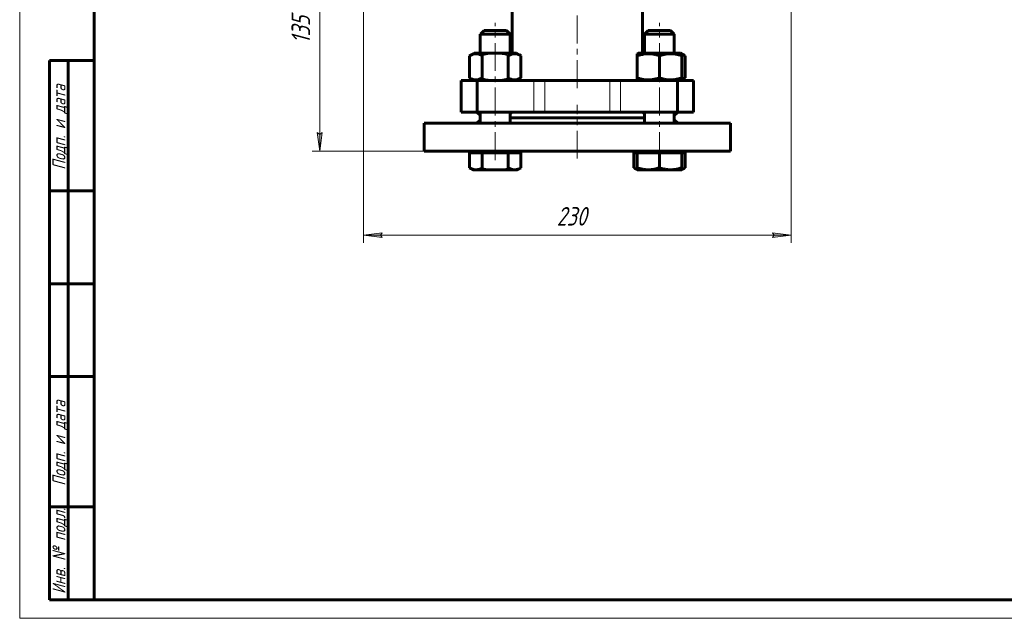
# Model space of a CAD drawing. Header units: millimetres. Extents: x 0 to 594, y 0 to 420.
# Tile 1 of 21: x 0 to 265, y 0 to 161. Entities that reach past the tile are written whole.
import ezdxf

# ---------------------------------------------------------------- set-up
doc = ezdxf.new("R2010")
doc.units = ezdxf.units.MM
for name, pattern in [('K5LT-1', [0]), ('K5LT_AXLED', [12, 7.5, -1.5, 1.5, -1.5]), ('K5LT_BASIC', [0]), ('K5LT_THIN', [0])]:
    doc.linetypes.add(name, pattern=pattern)
doc.layers.add('Системный слой', color=7, linetype='Continuous')
doc.layers.add('Системный слой (1)', color=251, linetype='Continuous', true_color=0x6c6c6c)
doc.styles.add('KDIMTEXTSTYLE', font='txt', dxfattribs={"width": 0.96, "oblique": 15, "height": 5})
doc.styles.add('KTEXTSTYLE', font='txt', dxfattribs={"width": 0.96, "height": 5})
doc.dimstyles.new('KDIMSTYLE (0.50)', dxfattribs={"dimtxt": 5, "dimasz": 1, "dimexe": 2, "dimexo": 0, "dimgap": 1, "dimtad": 1, "dimlfac": 2, "dimtxsty": 'KDIMTEXTSTYLE', "dimsah": 1, "dimcen": 0, "dimdle": 1, "dimadec": 0, "dimazin": 0, "dimtfac": 0.667, "dimtmove": 0, "dimatfit": 3, "dimfxl": 1, "dimtvp": 1, "dimtolj": 1, "dimtzin": 0, "dimarcsym": 0})

# ---------------------------------------------------------------- blocks, each defined once
blk = doc.blocks.new('U3')
at = {"layer": 'Системный слой (1)', "color": 143, "linetype": 'K5LT_BASIC', "lineweight": 60, "true_color": 0x33acca}
for p, q in [((132.53, 215.47), (132.53, 229.64)), ((132.53, 152.04), (132.53, 170.55))]:
    blk.add_line(p, q, dxfattribs=at)
blk = doc.blocks.new('U4')
at = {"layer": 'Системный слой (1)', "color": 143, "linetype": 'K5LT_BASIC', "lineweight": 60, "true_color": 0x33acca}
for p, q in [((167.53, 215.73), (167.53, 229.64)), ((167.53, 152.04), (167.53, 170.82))]:
    blk.add_line(p, q, dxfattribs=at)
blk = doc.blocks.new('U5')
at = {"layer": 'Системный слой (1)', "color": 143, "linetype": 'K5LT_BASIC', "lineweight": 60, "true_color": 0x33acca}
for p, q in [((132.11, 135.87), (131.93, 135.77)), ((132.26, 136), (132.11, 135.87)), ((132.38, 136.14), (132.26, 136))]:
    blk.add_line(p, q, dxfattribs=at)
blk = doc.blocks.new('U6')
at = {"layer": 'Системный слой (1)', "color": 143, "linetype": 'K5LT_BASIC', "lineweight": 60, "true_color": 0x33acca}
for p, q in [((167.8, 136), (167.68, 136.14)), ((167.95, 135.87), (167.8, 136)), ((168.13, 135.77), (167.95, 135.87))]:
    blk.add_line(p, q, dxfattribs=at)
blk = doc.blocks.new('U7')
at = {"layer": 'Системный слой (1)', "color": 143, "linetype": 'K5LT_BASIC', "lineweight": 60, "true_color": 0x33acca}
for p, q in [((165.2, 121.18), (165.51, 121.02)), ((165.51, 121.02), (165.82, 120.88)), ((165.82, 120.88), (166.13, 120.77))]:
    blk.add_line(p, q, dxfattribs=at)
blk = doc.blocks.new('U8')
at = {"layer": 'Системный слой (1)', "color": 143, "linetype": 'K5LT_BASIC', "lineweight": 60, "true_color": 0x33acca}
for p, q in [((178.13, 120.77), (178.44, 120.88)), ((178.44, 120.88), (178.75, 121.02)), ((178.75, 121.02), (179.06, 121.18))]:
    blk.add_line(p, q, dxfattribs=at)
blk = doc.blocks.new('U9')
at = {"layer": 'Системный слой (1)', "color": 143, "linetype": 'K5LT_BASIC', "lineweight": 60, "true_color": 0x33acca}
for p, q in [((178.13, 144.94), (178.44, 145.05)), ((178.44, 145.05), (178.75, 145.19)), ((178.75, 145.19), (179.06, 145.35))]:
    blk.add_line(p, q, dxfattribs=at)
blk = doc.blocks.new('U10')
at = {"layer": 'Системный слой (1)', "color": 143, "linetype": 'K5LT_BASIC', "lineweight": 60, "true_color": 0x33acca}
for p, q in [((178.44, 151.64), (178.13, 151.75)), ((178.75, 151.5), (178.44, 151.64)), ((179.06, 151.33), (178.75, 151.5))]:
    blk.add_line(p, q, dxfattribs=at)
blk = doc.blocks.new('U11')
at = {"layer": 'Системный слой (1)', "color": 143, "linetype": 'K5LT_BASIC', "lineweight": 60, "true_color": 0x33acca}
for p, q in [((123.93, 152.04), (123.93, 157.14)), ((123.93, 133.14), (123.93, 136.14))]:
    blk.add_line(p, q, dxfattribs=at)
blk = doc.blocks.new('U12')
at = {"layer": 'Системный слой (1)', "color": 143, "linetype": 'K5LT_BASIC', "lineweight": 60, "true_color": 0x33acca}
for p, q in [((131.93, 152.04), (131.93, 157.14)), ((131.93, 133.14), (131.93, 136.14))]:
    blk.add_line(p, q, dxfattribs=at)
blk = doc.blocks.new('U13')
at = {"layer": 'Системный слой (1)', "color": 143, "linetype": 'K5LT_BASIC', "lineweight": 60, "true_color": 0x33acca}
for p, q in [((168.13, 152.04), (168.13, 157.14)), ((168.13, 133.14), (168.13, 136.14))]:
    blk.add_line(p, q, dxfattribs=at)
blk = doc.blocks.new('U14')
at = {"layer": 'Системный слой (1)', "color": 143, "linetype": 'K5LT_BASIC', "lineweight": 60, "true_color": 0x33acca}
for p, q in [((176.13, 152.04), (176.13, 157.14)), ((176.13, 133.14), (176.13, 136.14))]:
    blk.add_line(p, q, dxfattribs=at)
blk = doc.blocks.new('D3')
at = {"layer": 'Системный слой (1)'}
for points in [[(97.53, 102.39), (97.03, 103.04), (97.53, 103.7), (92.53, 103.04)], [(207.53, 103.04), (202.53, 103.7), (203.03, 103.04), (202.53, 102.39)]]:
    blk.add_hatch(color=7, dxfattribs=at).paths.add_polyline_path(points)
at = {"layer": 'Системный слой (1)', "color": 7, "linetype": 'K5LT_THIN', "lineweight": 18, "true_color": 0xffffff}
for p, q in [((92.53, 167.64), (92.53, 101.04)), ((207.53, 167.64), (207.53, 101.04)), ((92.53, 103.04), (97.53, 103.7)), ((97.53, 103.7), (97.03, 103.04)), ((203.03, 103.04), (202.53, 103.7)), ((202.53, 103.7), (207.53, 103.04)), ((97.53, 102.39), (92.53, 103.04)), ((97.03, 103.04), (97.53, 102.39)), ((207.53, 103.04), (202.53, 102.39)), ((202.53, 102.39), (203.03, 103.04))]:
    blk.add_line(p, q, dxfattribs=at)
blk.add_wipeout([(144.49, 104.04), (144.49, 111.43), (155.13, 111.43), (155.13, 104.04)]).dxf.layer = 'Системный слой (1)'
blk.add_line((207.53, 103.04), (92.53, 103.04), dxfattribs=at)
at = {"layer": 'Системный слой (1)', "color": 7, "insert": (144.49, 110.63), "char_height": 5, "attachment_point": 1, "style": 'KTEXTSTYLE'}
blk.add_mtext('\\fArial|b0|c204|p34;\\H5.0;\\W1.000;\\Q15;\\fGOST Type AU|b0|i0|c204|p34;\\Q15;\\W0.960;230', dxfattribs=at)
blk = doc.blocks.new('KDIMARROW_01')
at = {"layer": 'Системный слой'}
blk.add_hatch(color=0, dxfattribs=at).paths.add_polyline_path([(-5, -0.66), (0, 0), (-5, 0.66), (-4.5, 0)])
at = {"layer": 'Системный слой', "color": 0, "linetype": 'K5LT_THIN', "lineweight": 18}
for p, q in [((-4.5, 0), (-5, 0.66)), ((-5, 0.66), (0, 0)), ((0, 0), (-5, -0.66)), ((-5, -0.66), (-4.5, 0))]:
    blk.add_line(p, q, dxfattribs=at)
at = {"layer": 'Системный слой (1)', "color": 0, "linetype": 'K5LT_THIN', "lineweight": 18}
blk.add_line((150.03, 193.14), (149.53, 193.14), dxfattribs=at)
blk = doc.blocks.new('D4')
at = {"layer": 'Системный слой (1)'}
for points in [[(81.39, 188.14), (80.73, 193.14), (80.07, 188.14), (80.73, 188.64)], [(80.73, 125.64), (81.39, 130.64), (80.73, 130.14), (80.07, 130.64)]]:
    blk.add_hatch(color=7, dxfattribs=at).paths.add_polyline_path(points)
at = {"layer": 'Системный слой (1)', "color": 7, "linetype": 'K5LT_THIN', "lineweight": 18, "true_color": 0xffffff}
for p, q in [((92.53, 193.14), (78.73, 193.14)), ((80.07, 188.14), (80.73, 193.14)), ((80.73, 193.14), (81.39, 188.14)), ((80.73, 188.64), (80.07, 188.14)), ((81.39, 188.14), (80.73, 188.64)), ((80.73, 125.64), (80.07, 130.64)), ((80.07, 130.64), (80.73, 130.14)), ((80.73, 130.14), (81.39, 130.64)), ((81.39, 130.64), (80.73, 125.64)), ((108.78, 125.64), (78.73, 125.64))]:
    blk.add_line(p, q, dxfattribs=at)
blk.add_wipeout([(79.73, 154.58), (72.35, 154.58), (72.35, 163.82), (79.73, 163.82)]).dxf.layer = 'Системный слой (1)'
blk.add_line((80.73, 125.64), (80.73, 193.14), dxfattribs=at)
at = {"layer": 'Системный слой (1)', "color": 7, "insert": (73.14, 154.58), "char_height": 5, "attachment_point": 1, "rotation": 90, "style": 'KTEXTSTYLE'}
blk.add_mtext('\\fArial|b0|c204|p34;\\H5.0;\\W1.000;\\Q15;\\fGOST Type AU|b0|i0|c204|p34;\\Q15;\\W0.960;135', dxfattribs=at)
blk = doc.blocks.new('U204')
at = {"color": 7, "linetype": 'K5LT_THIN', "lineweight": 18, "true_color": 0xffffff}
for p, q in [((0, 0), (0, 420)), ((594, 0), (0, 0))]:
    blk.add_line(p, q, dxfattribs=at)
at = {"color": 143, "linetype": 'K5LT_BASIC', "lineweight": 60, "true_color": 0x33acca}
for p, q in [((20, 5), (20, 415)), ((8, 5), (8, 150)), ((20, 150), (8, 150)), ((13, 5), (13, 150)), ((20, 115), (8, 115)), ((20, 90), (8, 90)), ((20, 65), (8, 65)), ((20, 30), (8, 30)), ((20, 5), (8, 5)), ((589, 5), (20, 5))]:
    blk.add_line(p, q, dxfattribs=at)
at = {"color": 7, "char_height": 3.5, "attachment_point": 1, "rotation": 90, "style": 'KTEXTSTYLE'}
for s, insert in [('\\fArial|b0|c204|p34;\\H5.0;\\W1.000;\\Q15;\\fGOST Type AU|b0|i0|c204|p34;\\Q15;\\W0.960;\\H3.50;Подп. и дата', (8.82, 120.66)), ('\\fArial|b0|c204|p34;\\H5.0;\\W1.000;\\Q15;\\fGOST Type AU|b0|i0|c204|p34;\\Q15;\\W0.960;\\H3.50;Подп. и дата', (8.82, 35.66)), ('\\fArial|b0|c204|p34;\\H5.0;\\W1.000;\\Q15;\\fGOST Type AU|b0|i0|c204|p34;\\Q15;\\W0.960;\\H3.50;Инв. № подл.', (8.82, 6.57))]:
    blk.add_mtext(s, dxfattribs=dict(at, insert=insert))

msp = doc.modelspace()

# ---------------------------------------------------------------- linework, layer by layer
at = {"layer": 'Системный слой (1)', "color": 30, "linetype": 'K5LT_AXLED', "lineweight": 18, "true_color": 0xff8000}
for p, q in [((150.032, 142.644), (150.032, 241.8531)), ((150.032, 123.644), (150.032, 138.144))]:
    msp.add_line(p, q, dxfattribs=at)
at = {"layer": 'Системный слой (1)', "color": 143, "linetype": 'K5LT_BASIC', "lineweight": 60, "true_color": 0x33acca}
for p, q in [((123.9349, 157.144), (124.9349, 158.144)), ((123.9349, 157.144), (131.9349, 157.144)), ((124.9349, 158.144), (130.9349, 158.144)), ((131.9349, 157.144), (130.9349, 158.144)), ((168.129, 157.144), (169.129, 158.144)), ((168.129, 157.144), (176.129, 157.144)), ((169.129, 158.144), (175.129, 158.144)), ((176.129, 157.144), (175.129, 158.144)), ((121.0067, 151.3349), (122.2349, 152.044)), ((121.0067, 145.3531), (121.0067, 151.3349)), ((133.6349, 152.044), (122.2349, 152.044)), ((124.4708, 145.3531), (124.4708, 151.3349)), ((131.399, 145.3531), (131.399, 151.3349)), ((134.8631, 151.3349), (133.6349, 152.044)), ((134.8631, 145.3531), (134.8631, 151.3349)), ((166.129, 151.8708), (166.429, 152.044)), ((166.129, 151.3349), (166.129, 151.8708)), ((166.129, 145.3531), (166.129, 151.3349)), ((177.829, 152.044), (166.429, 152.044)), ((172.129, 145.3531), (172.129, 151.3349)), ((178.129, 151.8708), (177.829, 152.044)), ((178.129, 151.8708), (178.129, 151.3349)), ((179.0572, 151.3349), (178.129, 151.8708)), ((178.129, 145.3531), (178.129, 151.3349)), ((179.0572, 145.3531), (179.0572, 151.3349)), ((118.782, 144.644), (123.1061, 144.644)), ((118.782, 136.144), (118.782, 144.644)), ((122.2349, 144.644), (121.0067, 145.3531)), ((122.2349, 144.644), (121.9349, 144.8172)), ((123.1061, 144.644), (138.3727, 144.644)), ((123.1061, 136.144), (123.1061, 144.644)), ((133.6349, 144.644), (134.8631, 145.3531)), ((138.3727, 144.644), (141.2875, 144.644)), ((158.7764, 144.644), (141.2875, 144.644)), ((158.7764, 144.644), (161.6912, 144.644)), ((161.6912, 144.644), (176.9578, 144.644)), ((166.129, 144.8172), (166.129, 145.3531)), ((166.429, 144.644), (166.129, 144.8172)), ((176.9578, 136.144), (176.9578, 144.644)), ((176.9578, 144.644), (181.282, 144.644)), ((177.829, 144.644), (178.129, 144.8172)), ((178.129, 145.3531), (178.129, 144.8172)), ((178.129, 144.8172), (179.0572, 145.3531)), ((181.282, 136.144), (181.282, 144.644)), ((118.782, 136.144), (123.1061, 136.144)), ((123.032, 136.144), (123.9349, 135.2411)), ((123.1061, 136.144), (138.3727, 136.144)), ((141.2875, 136.144), (138.3727, 136.144)), ((158.7764, 136.144), (141.2875, 136.144)), ((161.6912, 136.144), (158.7764, 136.144)), ((161.6912, 136.144), (176.9578, 136.144)), ((177.032, 136.144), (176.129, 135.2411)), ((176.9578, 136.144), (181.282, 136.144)), ((108.782, 133.144), (191.282, 133.144)), ((108.782, 125.644), (108.782, 133.144)), ((123.9349, 134.0469), (123.032, 133.144)), ((168.129, 134.644), (131.9349, 134.644)), ((131.9366, 133.144), (131.9349, 133.1453)), ((168.129, 133.1453), (168.1273, 133.144)), ((176.129, 134.0469), (177.032, 133.144)), ((191.282, 125.644), (191.282, 133.144)), ((108.782, 125.644), (191.282, 125.644)), ((121.0067, 125.244), (122.7387, 125.244)), ((121.0067, 125.244), (121.0067, 121.1799)), ((121.9349, 125.644), (121.9349, 125.244)), ((122.7387, 125.244), (124.4708, 125.244)), ((124.4708, 125.244), (127.9349, 125.244)), ((124.4708, 125.244), (124.4708, 121.1799)), ((127.9349, 125.244), (131.399, 125.244)), ((131.399, 125.244), (131.399, 121.1799)), ((131.399, 125.244), (133.131, 125.244)), ((133.131, 125.244), (134.8631, 125.244)), ((133.9349, 125.644), (133.9349, 125.244)), ((134.8631, 125.244), (134.8631, 121.1799)), ((165.2008, 125.244), (166.129, 125.244)), ((165.2008, 125.244), (165.2008, 121.1799)), ((166.129, 125.644), (166.129, 125.244)), ((166.129, 125.244), (169.129, 125.244)), ((166.129, 125.244), (166.129, 121.1799)), ((169.129, 125.244), (172.129, 125.244)), ((172.129, 125.244), (175.129, 125.244)), ((172.129, 125.244), (172.129, 121.1799)), ((175.129, 125.244), (178.129, 125.244)), ((178.129, 125.644), (178.129, 125.244)), ((178.129, 125.244), (179.0572, 125.244)), ((178.129, 125.244), (178.129, 121.1799)), ((179.0572, 125.244), (179.0572, 121.1799)), ((121.0067, 121.1799), (121.9349, 120.644)), ((121.9349, 120.644), (122.7387, 120.644)), ((122.7387, 120.644), (127.9349, 120.644)), ((127.9349, 120.644), (133.131, 120.644)), ((133.131, 120.644), (133.9349, 120.644)), ((134.8631, 121.1799), (133.9349, 120.644)), ((165.2008, 121.1799), (166.129, 120.644)), ((166.129, 120.644), (166.129, 121.1799)), ((166.129, 120.644), (169.129, 120.644)), ((169.129, 120.644), (175.129, 120.644)), ((175.129, 120.644), (178.129, 120.644)), ((179.0572, 121.1799), (178.129, 120.644)), ((178.129, 121.1799), (178.129, 120.644))]:
    msp.add_line(p, q, dxfattribs=at)
at = {"layer": 'Системный слой (1)', "color": 7, "linetype": 'K5LT_THIN', "lineweight": 18, "true_color": 0xffffff}
for p, q in [((138.3727, 136.144), (138.3727, 144.644)), ((141.2875, 136.144), (141.2875, 144.644)), ((158.7764, 136.144), (158.7764, 144.644)), ((161.6912, 136.144), (161.6912, 144.644))]:
    msp.add_line(p, q, dxfattribs=at)
at = {"layer": 'Системный слой (1)', "color": 143, "linetype": 'K5LT_BASIC', "lineweight": 60, "true_color": 0x33acca}
for points, knots in [([(124.4708, 151.3349), (124.3362, 151.4126), (124.1133, 151.5301), (123.8195, 151.6558), (123.619, 151.7263), (123.4275, 151.7827), (123.2329, 151.8273), (123.0094, 151.8596), (122.7985, 151.8729), (122.5964, 151.8693), (122.4034, 151.8514), (122.2163, 151.8208), (122.0029, 151.7712), (121.7081, 151.6789), (121.3656, 151.532), (121.1154, 151.3976), (121.0067, 151.3349)], [0, 0, 0, 0, 2.03197676, 3.33971817, 4.35691028, 4.98286377, 6.14673398, 7.19733448, 8.23107414, 9.20464301, 10.12610383, 11.03238569, 11.92740894, 13.24282625, 15.35658079, 17, 17, 17, 17]), ([(134.8631, 151.3349), (134.7285, 151.4126), (134.5056, 151.5301), (134.2118, 151.6558), (134.0113, 151.7263), (133.8198, 151.7827), (133.6252, 151.8273), (133.4017, 151.8596), (133.1908, 151.8729), (132.9887, 151.8693), (132.7957, 151.8514), (132.6086, 151.8208), (132.3952, 151.7712), (132.1004, 151.6789), (131.7579, 151.532), (131.5077, 151.3976), (131.399, 151.3349)], [0, 0, 0, 0, 2.03197676, 3.33971817, 4.35691028, 4.98286377, 6.14673398, 7.19733448, 8.23107414, 9.20464301, 10.12610383, 11.03238569, 11.92740894, 13.24282625, 15.35658079, 17, 17, 17, 17]), ([(172.129, 151.3349), (171.9243, 151.4031), (171.6219, 151.4962), (171.1849, 151.6115), (170.8835, 151.6804), (170.5286, 151.7495), (170.2453, 151.7939), (169.9077, 151.8338), (169.5978, 151.8596), (169.2326, 151.8729), (168.8826, 151.8693), (168.5483, 151.8514), (168.2242, 151.8208), (167.8545, 151.7712), (167.344, 151.6789), (166.7508, 151.532), (166.3173, 151.3976), (166.129, 151.3349)], [0, 0, 0, 0, 1.88979329, 2.77228609, 3.97396019, 4.61319913, 5.96225261, 6.50830656, 7.62070709, 8.71525498, 9.7460926, 10.72175699, 11.68134955, 12.62902123, 14.02181603, 16.25990907, 18, 18, 18, 18]), ([(178.129, 151.3349), (177.9243, 151.4031), (177.6219, 151.4962), (177.1849, 151.6115), (176.8835, 151.6804), (176.5286, 151.7495), (176.2453, 151.7939), (175.9077, 151.8338), (175.5978, 151.8596), (175.2326, 151.8729), (174.8826, 151.8693), (174.5483, 151.8514), (174.2242, 151.8208), (173.8545, 151.7712), (173.344, 151.6789), (172.7508, 151.532), (172.3173, 151.3976), (172.129, 151.3349)], [0, 0, 0, 0, 1.88979329, 2.77228609, 3.97396019, 4.61319913, 5.96225261, 6.50830656, 7.62070709, 8.71525498, 9.7460926, 10.72175699, 11.68134955, 12.62902123, 14.02181603, 16.25990907, 18, 18, 18, 18]), ([(121.0067, 145.3531), (121.1413, 145.2754), (121.3641, 145.1579), (121.6579, 145.0321), (121.8584, 144.9616), (122.0499, 144.9053), (122.2445, 144.8606), (122.4681, 144.8283), (122.6789, 144.8151), (122.881, 144.8186), (123.074, 144.8365), (123.2611, 144.8672), (123.4746, 144.9168), (123.7693, 145.009), (124.1118, 145.156), (124.3621, 145.2903), (124.4708, 145.3531)], [0, 0, 0, 0, 2.03197676, 3.33971817, 4.35691028, 4.98286377, 6.14673398, 7.19733448, 8.23107414, 9.20464301, 10.12610383, 11.03238569, 11.92740894, 13.24282625, 15.35658079, 17, 17, 17, 17]), ([(131.399, 145.3531), (131.5336, 145.2754), (131.7564, 145.1579), (132.0502, 145.0321), (132.2507, 144.9616), (132.4422, 144.9053), (132.6369, 144.8606), (132.8604, 144.8283), (133.0712, 144.8151), (133.2733, 144.8186), (133.4663, 144.8365), (133.6534, 144.8672), (133.8669, 144.9168), (134.1616, 145.009), (134.5041, 145.156), (134.7544, 145.2903), (134.8631, 145.3531)], [0, 0, 0, 0, 2.03197676, 3.33971817, 4.35691028, 4.98286377, 6.14673398, 7.19733448, 8.23107414, 9.20464301, 10.12610383, 11.03238569, 11.92740894, 13.24282625, 15.35658079, 17, 17, 17, 17]), ([(166.129, 145.3531), (166.3338, 145.2848), (166.6361, 145.1917), (167.0732, 145.0764), (167.3746, 145.0075), (167.7295, 144.9384), (168.0128, 144.894), (168.3504, 144.8542), (168.6603, 144.8283), (169.0255, 144.8151), (169.3755, 144.8186), (169.7098, 144.8365), (170.0338, 144.8672), (170.4036, 144.9168), (170.9141, 145.009), (171.5073, 145.156), (171.9408, 145.2903), (172.129, 145.3531)], [0, 0, 0, 0, 1.88979329, 2.77228609, 3.97396019, 4.61319913, 5.96225261, 6.50830656, 7.62070709, 8.71525498, 9.7460926, 10.72175699, 11.68134955, 12.62902123, 14.02181603, 16.25990907, 18, 18, 18, 18]), ([(172.129, 145.3531), (172.3338, 145.2848), (172.6361, 145.1917), (173.0732, 145.0764), (173.3746, 145.0075), (173.7295, 144.9384), (174.0128, 144.894), (174.3504, 144.8542), (174.6603, 144.8283), (175.0255, 144.8151), (175.3755, 144.8186), (175.7098, 144.8365), (176.0338, 144.8672), (176.4036, 144.9168), (176.9141, 145.009), (177.5073, 145.156), (177.9408, 145.2903), (178.129, 145.3531)], [0, 0, 0, 0, 1.88979329, 2.77228609, 3.97396019, 4.61319913, 5.96225261, 6.50830656, 7.62070709, 8.71525498, 9.7460926, 10.72175699, 11.68134955, 12.62902123, 14.02181603, 16.25990907, 18, 18, 18, 18]), ([(121.0067, 121.1799), (121.122, 121.1133), (121.3002, 121.0181), (121.5426, 120.9073), (121.7555, 120.8225), (121.992, 120.7457), (122.2544, 120.6846), (122.5029, 120.6509), (122.6652, 120.644), (122.7387, 120.644)], [0, 0, 0, 0, 2.04811613, 3.14539177, 4.2420772, 5.75149837, 7.23073793, 8.74733889, 10, 10, 10, 10]), ([(122.7387, 120.644), (122.8188, 120.644), (122.9758, 120.6513), (123.2264, 120.6854), (123.5003, 120.7487), (123.7677, 120.8384), (124.0955, 120.9758), (124.3187, 121.0921), (124.4708, 121.1799)], [0, 0, 0, 0, 1.2286886, 2.40797336, 3.8571296, 5.46193539, 6.56897438, 9, 9, 9, 9]), ([(131.399, 121.1799), (131.5143, 121.1133), (131.6925, 121.0181), (131.9349, 120.9073), (132.1478, 120.8225), (132.3843, 120.7457), (132.6467, 120.6846), (132.8952, 120.6509), (133.0575, 120.644), (133.131, 120.644)], [0, 0, 0, 0, 2.04811613, 3.14539177, 4.2420772, 5.75149837, 7.23073793, 8.74733889, 10, 10, 10, 10]), ([(133.131, 120.644), (133.2112, 120.644), (133.3681, 120.6513), (133.6187, 120.6854), (133.8926, 120.7487), (134.16, 120.8384), (134.4878, 120.9758), (134.711, 121.0921), (134.8631, 121.1799)], [0, 0, 0, 0, 1.2286886, 2.40797336, 3.8571296, 5.46193539, 6.56897438, 9, 9, 9, 9]), ([(166.129, 121.1799), (166.3288, 121.1133), (166.6374, 121.0181), (167.0573, 120.9073), (167.3618, 120.8373), (167.7038, 120.7696), (168.0951, 120.7077), (168.5266, 120.6633), (168.8754, 120.6463), (169.0652, 120.644), (169.129, 120.644)], [0, 0, 0, 0, 2.25292775, 3.45993095, 4.66628492, 5.61661269, 7.21890695, 8.94425936, 10.3090089, 11, 11, 11, 11]), ([(169.129, 120.644), (169.2678, 120.644), (169.5396, 120.6513), (169.9737, 120.6854), (170.4481, 120.7487), (170.8426, 120.8251), (171.2712, 120.9241), (171.6599, 121.0292), (171.9915, 121.134), (172.129, 121.1799)], [0, 0, 0, 0, 1.36520955, 2.67552596, 4.28569956, 6.0688171, 6.61385763, 8.58985194, 10, 10, 10, 10]), ([(172.129, 121.1799), (172.3288, 121.1133), (172.6374, 121.0181), (173.0573, 120.9073), (173.3618, 120.8373), (173.7038, 120.7696), (174.0951, 120.7077), (174.5266, 120.6633), (174.8754, 120.6463), (175.0652, 120.644), (175.129, 120.644)], [0, 0, 0, 0, 2.25292775, 3.45993095, 4.66628492, 5.61661269, 7.21890695, 8.94425936, 10.3090089, 11, 11, 11, 11]), ([(175.129, 120.644), (175.2678, 120.644), (175.5396, 120.6513), (175.9737, 120.6854), (176.4481, 120.7487), (176.8426, 120.8251), (177.2712, 120.9241), (177.6599, 121.0292), (177.9915, 121.134), (178.129, 121.1799)], [0, 0, 0, 0, 1.36520955, 2.67552596, 4.28569956, 6.0688171, 6.61385763, 8.58985194, 10, 10, 10, 10])]:
    msp.add_open_spline(points, degree=3, knots=knots, dxfattribs=at)
at = {"layer": 'Системный слой (1)', "color": 7, "linetype": 'K5LT-1'}
for points, knots in [([(131.399, 151.3349), (131.2376, 151.3815), (130.8251, 151.4943), (130.0756, 151.6673), (129.3213, 151.7884), (128.7391, 151.842), (128.4149, 151.8606), (128.205, 151.8679), (128.0289, 151.8707), (127.8395, 151.8711), (127.6019, 151.8667), (127.3166, 151.8537), (126.907, 151.8239), (126.3136, 151.7547), (125.6378, 151.6317), (125.0044, 151.483), (124.6481, 151.3861), (124.4708, 151.3349)], [0, 0, 0, 0, 3.15229629, 8.02402693, 14.43035773, 17.47429983, 18.99627089, 20.51824194, 21.40985484, 22.30146773, 24.08469353, 25.86791932, 27.65114512, 31.79250392, 37.07252473, 40.53626237, 44, 44, 44, 44]), ([(124.4708, 145.3531), (124.6321, 145.3065), (125.0446, 145.1936), (125.7941, 145.0206), (126.5484, 144.8996), (127.1307, 144.846), (127.4548, 144.8273), (127.6647, 144.8201), (127.8408, 144.8173), (128.0302, 144.8169), (128.2678, 144.8212), (128.5531, 144.8342), (128.9627, 144.864), (129.5561, 144.9333), (130.232, 145.0563), (130.8654, 145.2049), (131.2217, 145.3019), (131.399, 145.3531)], [0, 0, 0, 0, 3.15229629, 8.02402693, 14.43035773, 17.47429983, 18.99627089, 20.51824194, 21.40985484, 22.30146773, 24.08469353, 25.86791932, 27.65114512, 31.79250392, 37.07252473, 40.53626237, 44, 44, 44, 44]), ([(124.4708, 121.1799), (124.5441, 121.1587), (124.7352, 121.1048), (125.1044, 121.0077), (125.6187, 120.8885), (126.1574, 120.7885), (126.6592, 120.7187), (127.0126, 120.683), (127.2959, 120.6629), (127.509, 120.652), (127.7222, 120.6454), (127.8641, 120.644), (127.9349, 120.644)], [0, 0, 0, 0, 1.43286195, 3.72544107, 7.16430976, 11.33828068, 14.00371051, 16.66914034, 18.00185526, 19.33457017, 20.66728509, 22, 22, 22, 22]), ([(127.9349, 120.644), (128.0315, 120.644), (128.2252, 120.6467), (128.5162, 120.6589), (128.8062, 120.679), (129.1685, 120.714), (129.6019, 120.7715), (130.1808, 120.8736), (130.7806, 121.0089), (131.2098, 121.1253), (131.399, 121.1799)], [0, 0, 0, 0, 1.81846407, 3.63692813, 5.4553922, 7.27385627, 10.46569137, 13.65752648, 18.30421618, 22, 22, 22, 22])]:
    msp.add_open_spline(points, degree=3, knots=knots, dxfattribs=at)

# ---------------------------------------------------------------- block references
at = {"layer": 'Системный слой (1)'}
for name in ['U3', 'U4', 'U11', 'U12', 'U13', 'U14', 'U10', 'U9', 'U5', 'U6', 'U7', 'U8']:
    msp.add_blockref(name, (0, 0), dxfattribs=at)

# ---------------------------------------------------------------- next in the draw order: dimensions: what is measured, and where the dimension line sits
at = {"layer": 'Системный слой (1)', "color": 7}
dim = msp.add_linear_dim(base=(207.532, 103.0443), p1=(92.532, 167.644), p2=(207.532, 167.644), dimstyle='KDIMSTYLE (0.50)', override={"dimexo": 0, "dimpost": '\\fGOST Type AU|b0|c204|p34;\\H5.0;\\W0.960;\\Q15;<>', "dimblk1": 'KDIMARROW_01', "dimblk2": 'KDIMARROW_01', "dimse1": 0, "dimse2": 0, "dimclrt": 7, "dimtol": 1, "dimtp": 0, "dimtm": 0, "dimtdec": 5, "dimtolj": 1}, dxfattribs=at)
dim.commit()
dim.dimension.update_dxf_attribs({"geometry": 'D3', "text_midpoint": (150.032, 103.0443), "dimtype": 160})

# ---------------------------------------------------------------- next in the draw order: linework, layer by layer
at = {"layer": 'Системный слой (1)', "color": 30, "linetype": 'K5LT_AXLED', "lineweight": 18, "true_color": 0xff8000}
for p, q in [((127.9349, 123.244), (127.9349, 160.144)), ((172.129, 123.244), (172.129, 160.144))]:
    msp.add_line(p, q, dxfattribs=at)

# ---------------------------------------------------------------- next in the draw order: dimensions: what is measured, and where the dimension line sits
at = {"layer": 'Системный слой (1)', "color": 7}
dim = msp.add_linear_dim(base=(80.731, 125.644), p1=(92.532, 193.144), p2=(108.782, 125.644), angle=90, dimstyle='KDIMSTYLE (0.50)', override={"dimexo": 0, "dimpost": '\\fGOST Type AU|b0|c204|p34;\\H5.0;\\W0.960;\\Q15;<>', "dimblk1": 'KDIMARROW_01', "dimblk2": 'KDIMARROW_01', "dimse1": 0, "dimse2": 0, "dimclrt": 7, "dimtol": 1, "dimtp": 0, "dimtm": 0, "dimtdec": 5, "dimtolj": 1}, dxfattribs=at)
dim.commit()
dim.dimension.update_dxf_attribs({"geometry": 'D4', "text_midpoint": (80.731, 159.394), "dimtype": 160})

# ---------------------------------------------------------------- next in the draw order: block references
msp.add_blockref('U204', (0, 0))

doc.saveas('drawing.dxf')
